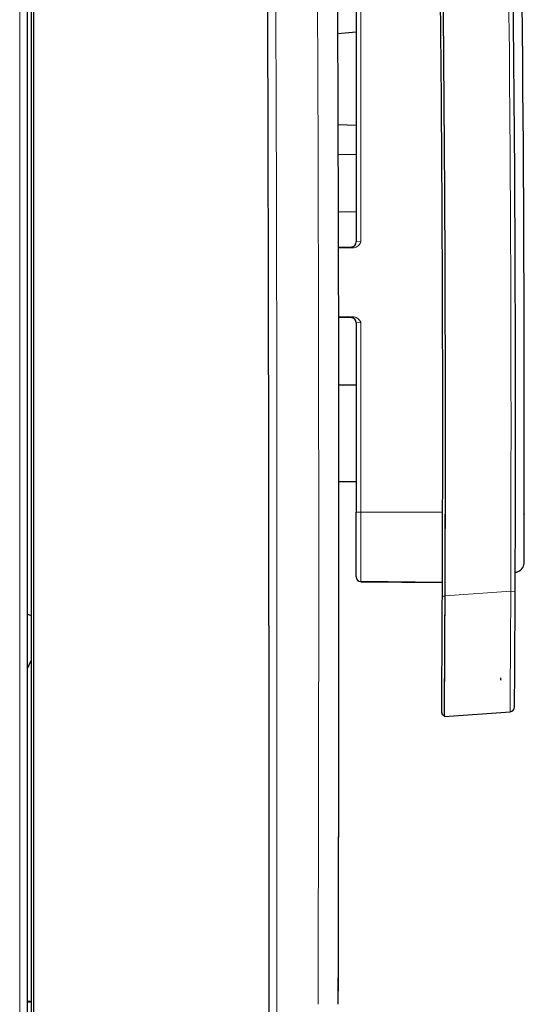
# Model space of a CAD drawing. Extents: x -16 to 594, y -75 to 795.
# Tile 4 of 7: x 463 to 567, y 248 to 452. Entities that reach past the tile are written whole.
import ezdxf

# ---------------------------------------------------------------- set-up
doc = ezdxf.new("R2010")
doc.units = 0

msp = doc.modelspace()

# ---------------------------------------------------------------- linework, layer by layer
at = {"color": 7, "lineweight": 15}
for p, q in [((462.569641, 46.565659), (462.569641, 678.355713)), ((533.240906, 618.290466), (533.240906, 405.606598)), ((531.435791, 404.542816), (531.44165, 404.322296)), ((532.250122, 405.537384), (533.240906, 405.606598)), ((531.435791, 389.82608), (531.44165, 390.0466)), ((532.250122, 388.831482), (533.240906, 388.762299)), ((533.240906, 388.762299), (533.240906, 349.590454)), ((532.249634, 349.590424), (533.240906, 349.590424)), ((533.240906, 349.590454), (550.184814, 349.590454)), ((533.240906, 335.18161), (533.240906, 349.590454)), ((533.240906, 335.18161), (550.142151, 335.034119)), ((528.701355, 333.383972), (528.701355, 333.362885)), ((550.694763, 332.229309), (564.280273, 333.179291)), ((565.21051, 333.175293), (564.280273, 333.179291)), ((550.69342, 332.1875), (550.132141, 332.189667)), ((515.867676, 326.010437), (515.867676, 105.364746)), ((550.556335, 307.280212), (564.151733, 308.230865))]:
    msp.add_line(p, q, dxfattribs=at)
at = {"color": 7, "lineweight": 30}
for p, q in [((464.169647, 48.345886), (464.169647, 677.965698)), ((464.936615, 678.401123), (464.936615, 105.102097)), ((465.436615, 678.378845), (465.436615, 105.599945)), ((532.249634, 618.290466), (532.249634, 405.537354)), ((532.249634, 448.966705), (528.488708, 448.688782)), ((532.249634, 429.673615), (528.554688, 429.788055)), ((532.249634, 423.615692), (528.573364, 423.67984)), ((532.249512, 411.763733), (528.606262, 411.700165)), ((532.249634, 411.766266), (528.606384, 411.702667)), ((528.624023, 404.445068), (531.435852, 404.543274)), ((531.435852, 389.825623), (528.65387, 389.92276)), ((532.249634, 388.831512), (532.249634, 349.590424)), ((528.67572, 375.923981), (532.249634, 375.923981)), ((528.695435, 355.923981), (532.249634, 355.923981)), ((532.249634, 336.18158), (532.249634, 349.590424)), ((567.084595, 349.226715), (567.084473, 349.169373)), ((528.701477, 336.822662), (528.701599, 336.805298)), ((550.142151, 335.034058), (533.240906, 335.18158)), ((550.14209, 335.033539), (533.240906, 335.18103)), ((550.142029, 335.032288), (533.240906, 335.17981)), ((550.142029, 335.031769), (533.240906, 335.17926)), ((533.240906, 335.179199), (550.142029, 335.031708)), ((528.701355, 333.362885), (528.701416, 333.785919)), ((550.686157, 330.200439), (550.69458, 332.187561)), ((550.69458, 332.187561), (550.694763, 332.229309)), ((464.936615, 328.105713), (464.169647, 328.467194)), ((514.18689, 326.010437), (514.18689, 105.372589)), ((464.169373, 317.205139), (464.936371, 318.832489)), ((549.997986, 308.023712), (549.997681, 307.980194)), ((549.997986, 308.023712), (550.004761, 309.014496)), ((550.556335, 307.276764), (564.151733, 308.227478)), ((564.151733, 308.230865), (564.151733, 308.227478)), ((550.556335, 307.480225), (550.556335, 307.280243)), ((550.556335, 307.280212), (550.556335, 307.276764)), ((464.936615, 248.060928), (464.169647, 248.032227)), ((464.936859, 248.284164), (464.16983, 248.243973)), ((528.564941, 247.638855), (528.564941, 247.63768))]:
    msp.add_line(p, q, dxfattribs=at)
at = {"color": 7, "lineweight": 15}
for points in [[(528.624512, 404.245026), (530.883179, 404.323883), (531.44165, 404.322296)], [(532.249634, 405.537354), (532.235413, 405.367554), (532.160767, 405.101837), (532.050781, 404.883362), (531.926514, 404.731354), (531.749817, 404.611938), (531.435852, 404.543274)], [(531.44165, 404.322296), (531.882385, 404.356842), (532.297546, 404.496979), (532.706116, 404.758118), (532.901123, 404.94519), (533.052368, 405.138885), (533.172729, 405.356903), (533.230591, 405.530426), (533.240906, 405.606598)], [(531.44165, 390.0466), (530.785583, 390.048401), (528.653503, 390.122864)], [(531.435852, 389.825623), (531.682739, 389.783417), (531.888489, 389.670837), (532.010498, 389.543274), (532.167542, 389.24939), (532.237427, 388.988739), (532.249634, 388.831512)], [(531.44165, 390.0466), (531.844055, 390.019562), (532.24231, 389.897064), (532.622192, 389.676727), (532.962891, 389.351349), (533.10498, 389.14563), (533.209351, 388.915985), (533.240906, 388.762299)], [(564.280273, 333.179291), (564.254761, 322.060577), (564.203857, 312.314697), (564.166748, 308.697479), (564.156311, 308.282104), (564.153198, 308.236572), (564.151733, 308.230865)]]:
    msp.add_lwpolyline(points, dxfattribs=at)
at = {"color": 7, "lineweight": 30}
for centre, radius, start, end in [((-28737.708984, 337.072296), 29266.409105, 359.824914, 0.494065), ((-34793.53125, 326.010437), 35307.717902, 0.1999, 0.412399), ((-8085.676758, 367.640076), 8650.955828, 0.309431, 1.123656), ((-8086.050293, 367.650665), 8653.154545, 359.878008, 1.122794), ((-8085.681152, 367.640015), 8635.884792, 359.611039, 1.078589), ((-8085.606934, 367.64151), 8636.373235, 359.764789, 1.078584), ((-8085.594727, 367.64151), 8636.362156, 359.765066, 1.078584), ((-34793.539062, 326.010437), 35307.723892, 0, 0.1999), ((-8085.69043, 367.639984), 8650.969577, 359.771738, 0.309431), ((531.249634, 405.537354), 1, 272, 0), ((531.249634, 388.831512), 1, 0, 88), ((-8049.160156, 367.561981), 8616.264309, 359.810847, 359.877694), ((565.054321, 339.118652), 2.002776, 274.899285, 348.368599), ((565.021179, 339.121552), 2.03589, 348.477615, 359.889195), ((533.249634, 336.18158), 1, 180.000005, 269.5), ((-8091.531738, 367.671417), 8656.81102, 359.613143, 359.771684), ((-7953.259277, 367.003387), 8504.024104, 359.59896, 359.765428), ((-8110.691895, 367.806915), 8661.459863, 359.599611, 359.751231), ((-28737.708984, 337.072296), 29266.409105, 359.824911, 359.964448), ((567.514648, 316.225037), 5.448914, 190.532912, 195.14874), ((550.49762, 307.976746), 0.5, 179.603772, 276.742105), ((564.08197, 309.228424), 1, 274.000002, 359.613139)]:
    msp.add_arc(centre, radius, start, end, dxfattribs=at)
at = {"color": 7, "lineweight": 15}
for centre, radius, start, end in [((-28738.017578, 337.071106), 29262.531889, 359.824886, 0.494057), ((-34793.75, 326.009491), 35309.616365, 0.199901, 0.412398), ((-8085.612793, 367.64093), 8649.961994, 0.309425, 1.123649), ((-34793.71875, 326.010254), 35309.585779, 0, 0.1999), ((-8085.628906, 367.640961), 8649.977945, 359.771732, 0.309425)]:
    msp.add_arc(centre, radius, start, end, dxfattribs=at)

doc.saveas('drawing.dxf')
